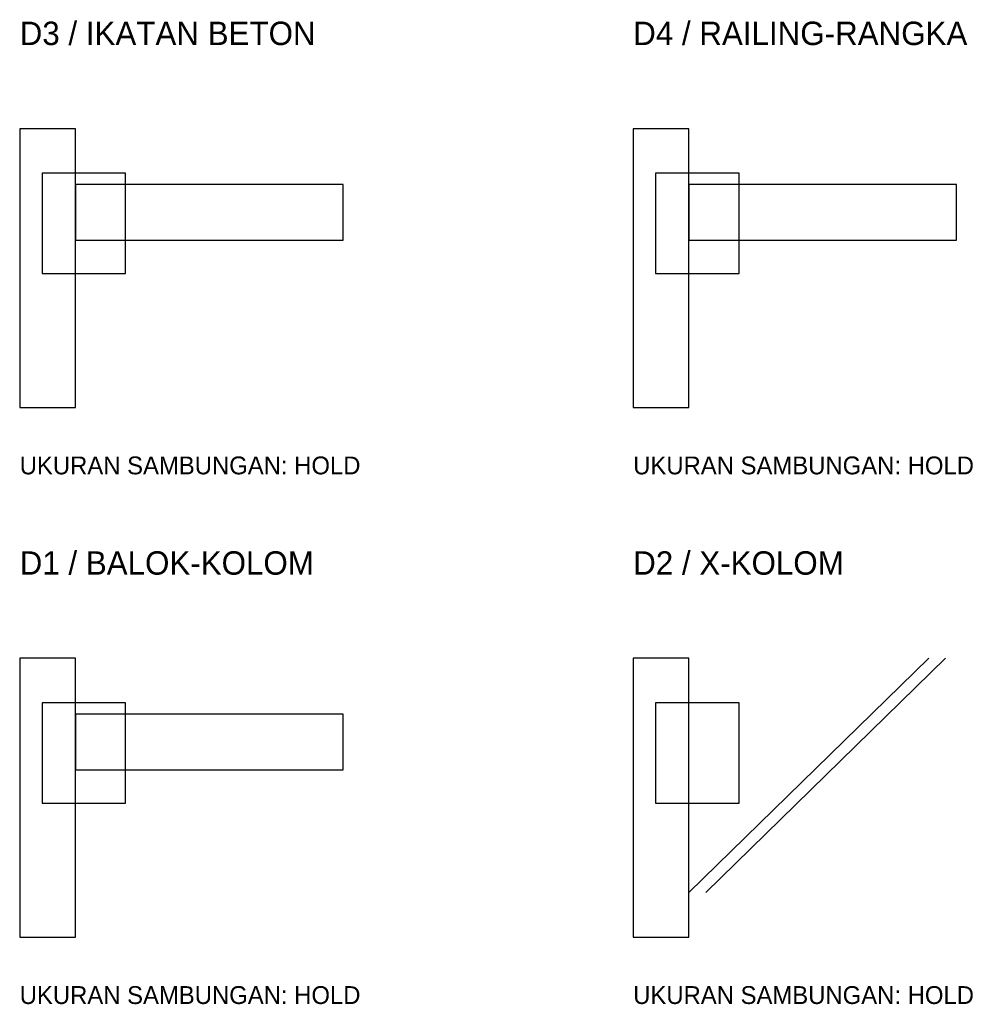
# Model space of a CAD drawing. Header units: millimetres. Extents: x 0 to 1692, y -121 to 1645.
import ezdxf

# ---------------------------------------------------------------- set-up
doc = ezdxf.new("R2010")
doc.units = ezdxf.units.MM
for name, color, linetype, true_color in [('balok', 7, 'Continuous', 0x31596b), ('bracing', 7, 'Continuous', 0xb64a45), ('context', 7, 'Continuous', 0x90948d), ('dim', 7, 'Continuous', 0x526e80), ('kolom', 7, 'Continuous', 0x1c292c)]:
    doc.layers.add(name, color=color, linetype=linetype, true_color=true_color)

msp = doc.modelspace()

# ---------------------------------------------------------------- linework, layer by layer
at = {"layer": 'balok'}
for p, q in [((580, 1350), (100, 1350)), ((100, 1350), (100, 1250)), ((580, 1250), (580, 1350)), ((1680, 1350), (1200, 1350)), ((1200, 1350), (1200, 1250)), ((1680, 1250), (1680, 1350)), ((100, 1250), (580, 1250)), ((1200, 1250), (1680, 1250)), ((580, 400), (100, 400)), ((100, 400), (100, 300)), ((580, 300), (580, 400)), ((100, 300), (580, 300))]:
    msp.add_line(p, q, dxfattribs=at)
at = {"layer": 'bracing'}
for p, q in [((1200, 80), (1630, 500)), ((1230, 80), (1660, 500))]:
    msp.add_line(p, q, dxfattribs=at)
at = {"layer": 'context'}
for p, q in [((190, 1370), (40, 1370)), ((40, 1370), (40, 1190)), ((190, 1190), (190, 1370)), ((1290, 1370), (1140, 1370)), ((1140, 1370), (1140, 1190)), ((1290, 1190), (1290, 1370)), ((40, 1190), (190, 1190)), ((1140, 1190), (1290, 1190)), ((190, 420), (40, 420)), ((40, 420), (40, 240)), ((190, 240), (190, 420)), ((1290, 420), (1140, 420)), ((1140, 420), (1140, 240)), ((1290, 240), (1290, 420)), ((40, 240), (190, 240)), ((1140, 240), (1290, 240))]:
    msp.add_line(p, q, dxfattribs=at)
at = {"layer": 'kolom'}
for p, q in [((100, 1450), (0, 1450)), ((0, 1450), (0, 950)), ((100, 950), (100, 1450)), ((1200, 1450), (1100, 1450)), ((1100, 1450), (1100, 950)), ((1200, 950), (1200, 1450)), ((0, 950), (100, 950)), ((1100, 950), (1200, 950)), ((100, 500), (0, 500)), ((0, 500), (0, 0)), ((100, 0), (100, 500)), ((1200, 500), (1100, 500)), ((1100, 500), (1100, 0)), ((1200, 0), (1200, 500)), ((0, 0), (100, 0)), ((1100, 0), (1200, 0))]:
    msp.add_line(p, q, dxfattribs=at)

# ---------------------------------------------------------------- texts
at = {"layer": 'dim'}
for s, height, p in [('D3 / IKATAN BETON', 42, (0, 1600)), ('D4 / RAILING-RANGKA', 42, (1100, 1600)), ('UKURAN SAMBUNGAN: HOLD', 32, (0, 830)), ('UKURAN SAMBUNGAN: HOLD', 32, (1100, 830)), ('D1 / BALOK-KOLOM', 42, (0, 650)), ('D2 / X-KOLOM', 42, (1100, 650)), ('UKURAN SAMBUNGAN: HOLD', 32, (0, -120)), ('UKURAN SAMBUNGAN: HOLD', 32, (1100, -120))]:
    msp.add_text(s, height=height, dxfattribs=at).set_placement(p)

doc.saveas('drawing.dxf')
